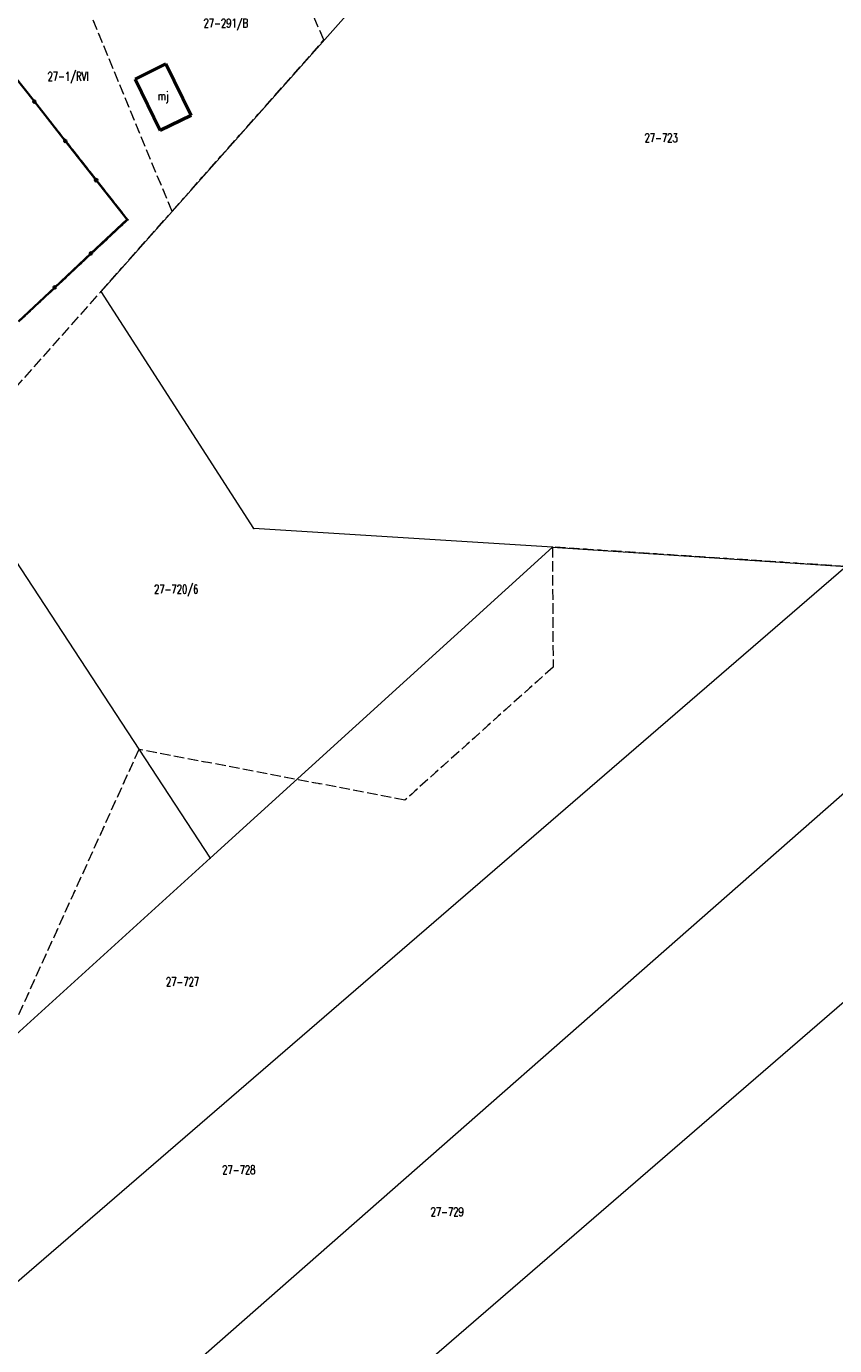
# Model space of a CAD drawing. Header units: metres. Extents: x 7542868 to 7543894, y 5828497 to 5830561.
# Tile 33 of 66: x 7543403 to 7543518, y 5829790 to 5829978. Entities that reach past the tile are written whole.
import ezdxf
from ezdxf.enums import TextEntityAlignment as Align

# ---------------------------------------------------------------- set-up
doc = ezdxf.new("R2010")
doc.units = ezdxf.units.M
for name, pattern in [('3_EGBB01', [0]), ('GDE', [0]), ('GUK', [2, 1.5, -0.5]), ('GUZ', [1, 0.5, -0.5])]:
    doc.linetypes.add(name, pattern=pattern)
doc.layers.get('0').update_dxf_attribs({"color": 250, "linetype": 'CONTINUOUS', "lineweight": 100})
for name, color, linetype, lineweight in [('Dzialki', 7, 'GDE', 18), ('EGBB_E_T_0', 7, 'CONTINUOUS', 25), ('EGBB_L_0', 7, '3_EGBB01', 50), ('Kontury', 3, 'GUK', 18), ('KTOK_L_4', 7, 'CONTINUOUS', 35), ('Numery_dzialek', 7, 'CONTINUOUS', 13), ('Numery_konturow', 3, 'CONTINUOUS', 13), ('Numery_uzytkow', 7, 'CONTINUOUS', 13), ('Punkty', 7, 'CONTINUOUS', 18), ('Uzytki', 7, 'GUZ', 18)]:
    doc.layers.add(name, color=color, linetype=linetype, lineweight=lineweight)
doc.styles.get("Standard").update_dxf_attribs({"font": 'Simplex.SHX', "width": 0.75})

# ---------------------------------------------------------------- blocks, each defined once
blk = doc.blocks.new('GRO')
at = {"linetype": 'CONTINUOUS'}
blk.add_circle((0, 0), 0.045, dxfattribs=at)

msp = doc.modelspace()

# ---------------------------------------------------------------- linework, layer by layer
at = {"layer": 'Dzialki'}
for p, q in [((7543413.47, 5829939.83), (7543473.74, 5830007.83)), ((7543417.3, 5829950.04), (7543390.8, 5829983.68)), ((7543401.82, 5829935.55), (7543417.3, 5829950.04)), ((7543435.22, 5829906.05), (7543413.47, 5829939.83)), ((7543392.02, 5829915.63), (7543429.01, 5829859.09)), ((7543477.77, 5829903.43), (7543435.22, 5829906.05)), ((7543429.01, 5829859.09), (7543477.77, 5829903.43)), ((7543477.77, 5829903.43), (7543519.56, 5829900.66)), ((7543353.37, 5829757.18), (7543519.56, 5829900.66)), ((7543353.87, 5829723.09), (7543553.46, 5829898.41)), ((7543332.59, 5829677.32), (7543585.95, 5829896.26)), ((7543399.79, 5829832.52), (7543429.01, 5829859.09))]:
    msp.add_line(p, q, dxfattribs=at)
at = {"layer": 'EGBB_L_0', "linetype": '3_EGBB01'}
for p, q in [((7543418.34, 5829970.11), (7543422.72, 5829972.28)), ((7543422.72, 5829972.28), (7543426.3, 5829964.92)), ((7543421.9, 5829962.78), (7543418.34, 5829970.11)), ((7543426.3, 5829964.92), (7543421.9, 5829962.78))]:
    msp.add_line(p, q, dxfattribs=at)
at = {"layer": 'Kontury'}
for p, q in [((7543445.23, 5829975.67), (7543435.43, 5829997.84)), ((7543423.59, 5829951.24), (7543407.58, 5829990.06)), ((7543390.8, 5829983.68), (7543417.3, 5829950.04)), ((7543423.59, 5829951.24), (7543445.23, 5829975.67)), ((7543413.47, 5829939.83), (7543423.59, 5829951.24)), ((7543417.3, 5829950.04), (7543401.82, 5829935.55)), ((7543392.02, 5829915.63), (7543413.47, 5829939.83)), ((7543519.56, 5829900.66), (7543477.77, 5829903.43)), ((7543477.77, 5829903.43), (7543477.87, 5829886.34)), ((7543477.87, 5829886.34), (7543456.77, 5829867.38)), ((7543418.86, 5829874.6), (7543399.79, 5829832.52)), ((7543456.77, 5829867.38), (7543418.86, 5829874.6))]:
    msp.add_line(p, q, dxfattribs=at)
at = {"layer": 'KTOK_L_4'}
for p, q in [((7543403.98, 5829966.89), (7543399.59, 5829972.48)), ((7543408.38, 5829961.29), (7543403.98, 5829966.89)), ((7543412.78, 5829955.7), (7543408.38, 5829961.29)), ((7543417.18, 5829950.11), (7543412.78, 5829955.7)), ((7543412.03, 5829945.27), (7543417.18, 5829950.11)), ((7543406.89, 5829940.42), (7543412.03, 5829945.27)), ((7543401.74, 5829935.58), (7543406.89, 5829940.42))]:
    msp.add_line(p, q, dxfattribs=at)
for centre in [(7543403.98, 5829966.89), (7543408.38, 5829961.29), (7543412.78, 5829955.7), (7543412.03, 5829945.27), (7543406.89, 5829940.42)]:
    msp.add_circle(centre, 0.17, dxfattribs=at)
at = {"layer": 'Uzytki'}
for p, q in [((7543445.23, 5829975.67), (7543435.43, 5829997.84)), ((7543423.59, 5829951.24), (7543407.58, 5829990.06)), ((7543390.8, 5829983.68), (7543417.3, 5829950.04)), ((7543423.59, 5829951.24), (7543445.23, 5829975.67)), ((7543413.47, 5829939.83), (7543423.59, 5829951.24)), ((7543417.3, 5829950.04), (7543401.82, 5829935.55)), ((7543392.02, 5829915.63), (7543413.47, 5829939.83)), ((7543519.56, 5829900.66), (7543477.77, 5829903.43)), ((7543477.77, 5829903.43), (7543477.87, 5829886.34)), ((7543477.87, 5829886.34), (7543456.77, 5829867.38)), ((7543418.86, 5829874.6), (7543399.79, 5829832.52)), ((7543456.77, 5829867.38), (7543418.86, 5829874.6))]:
    msp.add_line(p, q, dxfattribs=at)

# ---------------------------------------------------------------- block references
at = {"layer": 'Punkty'}
for p in [(7543417.3, 5829950.04), (7543413.47, 5829939.83), (7543435.22, 5829906.05), (7543477.77, 5829903.43), (7543429.01, 5829859.09)]:
    msp.add_blockref('GRO', p, dxfattribs=at)

# ---------------------------------------------------------------- texts
at = {"layer": 'EGBB_E_T_0', "width": 0.7}
msp.add_text('mj', height=1.25, dxfattribs=at).set_placement((7543422.32, 5829967.52), align=Align.MIDDLE)
at = {"layer": 'Numery_dzialek', "width": 0.7}
for s, p in [('27-723', (7543490.9, 5829962.36)), ('27-720/6', (7543421.03, 5829898.06)), ('27-727', (7543422.72, 5829842.13)), ('27-728', (7543430.74, 5829815.34)), ('27-729', (7543460.42, 5829809.36))]:
    msp.add_text(s, height=1.25, dxfattribs=at).set_placement(p, align=Align.TOP_LEFT)
at = {"layer": 'Numery_konturow', "width": 0.7}
msp.add_text('27-1/RVI', height=1.25, dxfattribs=at).set_placement((7543405.86, 5829971.12), align=Align.TOP_LEFT)
at = {"layer": 'Numery_uzytkow', "width": 0.7}
msp.add_text('27-291/B', height=1.25, dxfattribs=at).set_placement((7543428.08, 5829978.7), align=Align.TOP_LEFT)

doc.saveas('drawing.dxf')
